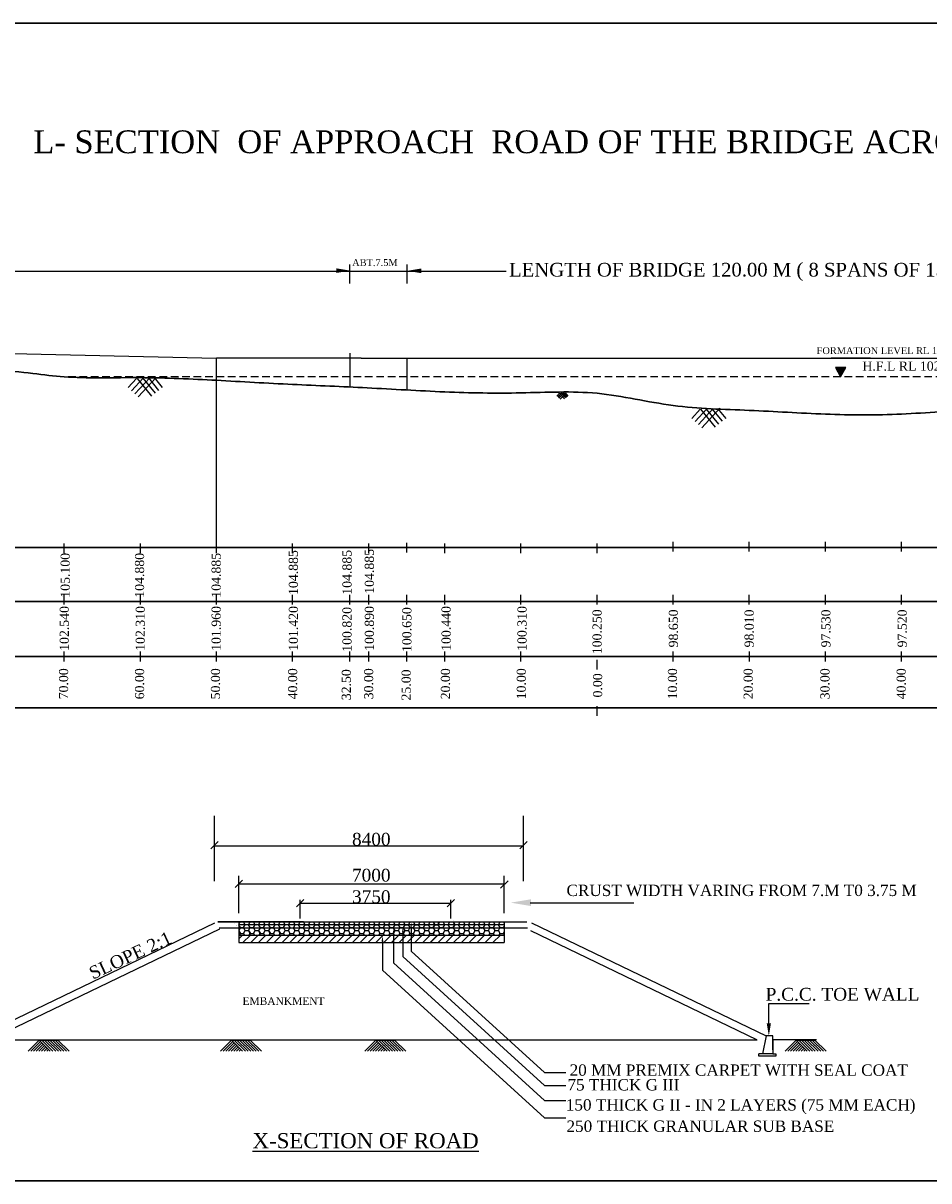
# Model space of a CAD drawing. Header units: millimetres. Extents: x -27872795 to 29991973, y -11755161 to 541449.
# Tile 31 of 37: x -2576943 to -2457956, y -441001 to -288883. Entities that reach past the tile are written whole.
import ezdxf

# ---------------------------------------------------------------- set-up
doc = ezdxf.new("R2010")
doc.units = ezdxf.units.MM
doc.header["$MEASUREMENT"] = 0
doc.linetypes.add('DASED', pattern=[0.375, 0.25, -0.125])
doc.styles.get("Standard").update_dxf_attribs({"font": 'times.ttf'})

msp = doc.modelspace()

# ---------------------------------------------------------------- hatches: boundary and pattern name
at = {"lineweight": 25, "ltscale": 2000}
msp.add_hatch(color=2, dxfattribs=at).paths.add_polyline_path([(-2468861.7, -334146), (-2470235.3, -334146), (-2469548.5, -335335.5)])

# ---------------------------------------------------------------- linework, layer by layer
at = {"color": 0, "lineweight": 30, "ltscale": 2000}
for p, q in [((-1967358.5, -288883.5), (-2981398.5, -288883.5)), ((-2595503.9, -357773.3), (-1968815, -357773.3)), ((-2981398, -441001), (-1965278.5, -441001))]:
    msp.add_line(p, q, dxfattribs=at)
at = {"lineweight": 25, "ltscale": 2000}
for p, q in [((-2534039.1, -323095.5), (-2534039.1, -320587.5)), ((-2786245.6, -321463), (-2513504.5, -321463)), ((-2771541.7, -328047.7), (-2551541.7, -332888.3)), ((-2551541.7, -357773.3), (-2551541.7, -332888.3)), ((-2510334.2, -404479.3), (-2496709, -404479.3))]:
    msp.add_line(p, q, dxfattribs=at)
at = {"color": 0, "lineweight": 25, "ltscale": 2000}
for p, q in [((-2526539.1, -320587.5), (-2526539.1, -323095.5)), ((-2534039.1, -332257.8), (-2534039.1, -336691.8)), ((-2532541.7, -332888.3), (-2406541.7, -332888.3)), ((-2526539.1, -332888.3), (-2526539.1, -337086.6))]:
    msp.add_line(p, q, dxfattribs=at)
at = {"color": 2, "lineweight": 25, "ltscale": 2000}
for p, q in [((-2532541.7, -332888.3), (-2551541.7, -332888.3)), ((-2540555.2, -404534.5), (-2520718.4, -404534.5)), ((-2540555.2, -406961.7), (-2551354.3, -406970.4)), ((-2548397.9, -407720.4), (-2548597.4, -408044.8)), ((-2548597.4, -408155.2), (-2548397.9, -408479)), ((-2548397.9, -407720.4), (-2547974.8, -407720.4)), ((-2547317, -408100), (-2547083.5, -408479)), ((-2547097.8, -407720.7), (-2546660.3, -407720.7)), ((-2545771.9, -407720.4), (-2546005.3, -408100)), ((-2546005.3, -408100), (-2545771.9, -408479)), ((-2545771.9, -407720.4), (-2545348.8, -407720.4)), ((-2544461.4, -407720.4), (-2544694.8, -408100)), ((-2544694.8, -408100), (-2544461.4, -408479)), ((-2544461.4, -407720.4), (-2544038.1, -407720.6)), ((-2543155.3, -407720.4), (-2543388.7, -408100)), ((-2543388.7, -408100), (-2543155.3, -408479)), ((-2543161.5, -407720.7), (-2542731.7, -407720.6)), ((-2542512.4, -408100), (-2542074.4, -408100))]:
    msp.add_line(p, q, dxfattribs=at)
at = {"ltscale": 2000}
for p, q in [((-2465620, -332883.3), (-2470779.7, -332883.3)), ((-2562034.6, -335578.3), (-2563140.5, -336765.1)), ((-2561174, -335534.8), (-2562701.5, -337174.2)), ((-2560313.4, -335491.3), (-2562262.5, -337583.2)), ((-2561978.2, -335575.4), (-2560084.4, -337901.6)), ((-2559447.6, -335442.2), (-2561823.6, -337992.2)), ((-2561235, -335537.9), (-2559619.1, -337522.8)), ((-2560491.9, -335500.3), (-2559153.8, -337143.9)), ((-2559748.8, -335462.7), (-2558688.5, -336765.1)), ((-2506482, -337488.3), (-2506850.7, -337883.9)), ((-2506195.2, -337473.8), (-2506704.3, -338020.2)), ((-2505908.3, -337459.3), (-2506558, -338156.6)), ((-2506463.2, -337487.3), (-2505832, -338262.7)), ((-2505619.7, -337442.9), (-2506411.7, -338292.9)), ((-2506215.5, -337474.8), (-2505676.9, -338136.4)), ((-2505967.8, -337462.3), (-2505521.8, -338010.1)), ((-2505720.1, -337449.7), (-2505366.7, -337883.9)), ((-2487991.6, -339625.3), (-2489097.5, -340812.1)), ((-2487131, -339581.8), (-2488658.5, -341221.2)), ((-2486270.4, -339538.3), (-2488219.5, -341630.2)), ((-2487935.2, -339622.4), (-2486041.4, -341948.6)), ((-2485404.6, -339489.2), (-2487780.6, -342039.2)), ((-2487192, -339584.9), (-2485576.1, -341569.8)), ((-2486448.9, -339547.3), (-2485110.8, -341190.9)), ((-2485705.8, -339509.7), (-2484645.5, -340812.1))]:
    msp.add_line(p, q, dxfattribs=at)
at = {"color": 5, "linetype": 'DASED', "lineweight": 25, "ltscale": 4000}
msp.add_line((-2451541.7, -335363.3), (-2571541.7, -335363.3), dxfattribs=at)
for p, q in [((-2571541.7, -358509.5), (-2571541.7, -357236)), ((-2561541.7, -358509.5), (-2561541.7, -357236)), ((-2551541.7, -358509.5), (-2551541.7, -357236)), ((-2541541.7, -358509.5), (-2541541.7, -357236)), ((-2531541.7, -358509.5), (-2531541.7, -357236)), ((-2526541.7, -358420.5), (-2526541.7, -357147)), ((-2521541.7, -358509.5), (-2521541.7, -357236)), ((-2511541.7, -358509.5), (-2511541.7, -357236)), ((-2501541.7, -358509.5), (-2501541.7, -357236)), ((-2491541.7, -358324.5), (-2491541.7, -357051)), ((-2481541.7, -358324.5), (-2481541.7, -357051)), ((-2471541.7, -358324.5), (-2471541.7, -357051)), ((-2461541.7, -358312.5), (-2461541.7, -357039)), ((-2571541.7, -365276.5), (-2571541.7, -364003)), ((-2561541.7, -365276.5), (-2561541.7, -364003)), ((-2551541.7, -365276.5), (-2551541.7, -364003)), ((-2541541.7, -365276.5), (-2541541.7, -364003)), ((-2534004.2, -365276.5), (-2534004.2, -364003)), ((-2531541.7, -365276.5), (-2531541.7, -364003)), ((-2526541.7, -365276.5), (-2526541.7, -364003)), ((-2521541.7, -365276.5), (-2521541.7, -364003)), ((-2511541.7, -365276.5), (-2511541.7, -364003)), ((-2501541.7, -365276.5), (-2501541.7, -364003)), ((-2491541.7, -365276.5), (-2491541.7, -364003)), ((-2481541.7, -365276.5), (-2481541.7, -364003)), ((-2471541.7, -365276.5), (-2471541.7, -364003)), ((-2461541.7, -365264.5), (-2461541.7, -363991)), ((-2571541.7, -372741), (-2571541.7, -371467.5)), ((-2571541.7, -372741), (-2571541.7, -371467.5)), ((-2571541.7, -372741), (-2571541.7, -371467.5)), ((-2561541.7, -372741), (-2561541.7, -371467.5)), ((-2551541.7, -372741), (-2551541.7, -371467.5)), ((-2541541.7, -372741), (-2541541.7, -371467.5)), ((-2534004.2, -372741), (-2534004.2, -371467.5)), ((-2531541.7, -372741), (-2531541.7, -371467.5)), ((-2526541.7, -372741), (-2526541.7, -371467.5)), ((-2521541.7, -372741), (-2521541.7, -371467.5)), ((-2511541.7, -372741), (-2511541.7, -371467.5)), ((-2501544.7, -373810), (-2501544.7, -372536.5)), ((-2491536.7, -372741), (-2491536.7, -371467.5)), ((-2481536.7, -372741), (-2481536.7, -371467.5)), ((-2471536.7, -372741), (-2471536.7, -371467.5)), ((-2461541.7, -372729), (-2461541.7, -371455.5)), ((-2461536.7, -372741), (-2461536.7, -371467.5)), ((-2501541.7, -379888), (-2501541.7, -378614.5)), ((-2551792.5, -401633.5), (-2551792.5, -393060.2)), ((-2511193.1, -401633.5), (-2511193.1, -393060.2)), ((-2551792.5, -396983.4), (-2511193.1, -396983.4)), ((-2548609.5, -405847.6), (-2548609.5, -400940.8)), ((-2513727.5, -405847.6), (-2513727.5, -400940.8)), ((-2548609.5, -401976.6), (-2513727.5, -401976.6)), ((-2540555.2, -406532.2), (-2540555.2, -404078.7)), ((-2520741.6, -406532.2), (-2520741.6, -404078.7)), ((-2551792.5, -407155.2), (-2582627.8, -422010.2)), ((-2551354.3, -406970.4), (-2510790.3, -406970.4)), ((-2549181.9, -407178), (-2549181.9, -407178)), ((-2548939.2, -407432.8), (-2548939.2, -407432.8)), ((-2548867.6, -407490.2), (-2548867.6, -407490.2)), ((-2548597.4, -406961.7), (-2548597.4, -409698.5)), ((-2547974.4, -407720.6), (-2547755.4, -407341.3)), ((-2547755.1, -407341.3), (-2547974.1, -406962)), ((-2547317.4, -407341.3), (-2547098.4, -406961.9)), ((-2547098.1, -407720.7), (-2547317.1, -407341.3)), ((-2546660, -407720.6), (-2546441, -407341.3)), ((-2546440.7, -407341.3), (-2546659.7, -406962)), ((-2546337.2, -407458), (-2546337.2, -407458)), ((-2546336.5, -407167.7), (-2546336.5, -407167.7)), ((-2546003, -407341.3), (-2545784, -406961.9)), ((-2545928.9, -407220.4), (-2545928.9, -407220.4)), ((-2545348.4, -407720.6), (-2545129.4, -407341.3)), ((-2545129.1, -407341.3), (-2545348.1, -406962)), ((-2544691.3, -407341.3), (-2544472.3, -406961.9)), ((-2544037.8, -407720.6), (-2543818.8, -407341.3)), ((-2543818.5, -407341.3), (-2544037.5, -406962)), ((-2543864.5, -407262.8), (-2543864.5, -407262.8)), ((-2543380.8, -407341.3), (-2543161.8, -406961.9)), ((-2543161.5, -407720.7), (-2543380.5, -407341.3)), ((-2543326.2, -406955.2), (-2543326.2, -406955.2)), ((-2542918.6, -407065.2), (-2542918.6, -407065.2)), ((-2542858.6, -407371.5), (-2542858.6, -407371.5)), ((-2542731.7, -407720.6), (-2542512.7, -407341.3)), ((-2542512.4, -407341.3), (-2542731.4, -406962)), ((-2542680.4, -407534.7), (-2542680.4, -407534.7)), ((-2542074.7, -407341.3), (-2541855.7, -406961.9)), ((-2541218.5, -407341.3), (-2541437.5, -406962)), ((-2541411.8, -407765.2), (-2541218.8, -407341.3)), ((-2541253.6, -407019), (-2541253.6, -407019)), ((-2540780.7, -407341.3), (-2540561.7, -406961.9)), ((-2540561.4, -407720.7), (-2540780.4, -407341.3)), ((-2540555.2, -406961.7), (-2540131.5, -406961.7)), ((-2540131.7, -406961.9), (-2540131.5, -406961.7)), ((-2540131.7, -407720.6), (-2539912.6, -407341.3)), ((-2539912.4, -407341.3), (-2540131.4, -406962)), ((-2539912.5, -407341), (-2539474.4, -407341)), ((-2539474.6, -407341.3), (-2539255.6, -406961.9)), ((-2539255.3, -407720.7), (-2539474.3, -407341.3)), ((-2539255.3, -406962), (-2539255.5, -406961.7)), ((-2539255.4, -406961.7), (-2538817.4, -406961.7)), ((-2538817.6, -406961.9), (-2538817.5, -406961.7)), ((-2538817.6, -407720.6), (-2538598.6, -407341.3)), ((-2538598.3, -407341.3), (-2538817.3, -406962)), ((-2538598.4, -407341), (-2538160.4, -407341)), ((-2538160.6, -407341.3), (-2537941.6, -406961.9)), ((-2537941.3, -407720.7), (-2538160.3, -407341.3)), ((-2537941.4, -406961.7), (-2537503.4, -406961.7)), ((-2537941.3, -406962), (-2537941.4, -406961.7)), ((-2537503.6, -406961.9), (-2537503.4, -406961.7)), ((-2537503.6, -407720.6), (-2537284.6, -407341.3)), ((-2537284.3, -407341.3), (-2537503.3, -406962)), ((-2537284.4, -407341), (-2536846.4, -407341)), ((-2536846.5, -407341.3), (-2536627.5, -406961.9)), ((-2536627.2, -407720.7), (-2536846.2, -407341.3)), ((-2536627.2, -406962), (-2536627.4, -406961.7)), ((-2536627.3, -406961.7), (-2536189.3, -406961.7)), ((-2536189.5, -406961.9), (-2536189.4, -406961.7)), ((-2536189.5, -407720.6), (-2535970.5, -407341.3)), ((-2535970.2, -407341.3), (-2536189.2, -406962)), ((-2535970.3, -407341), (-2535532.3, -407341)), ((-2535532.5, -407341.3), (-2535313.5, -406961.9)), ((-2535313.2, -407720.7), (-2535532.2, -407341.3)), ((-2535313.2, -406962), (-2535313.4, -406961.7)), ((-2535313.3, -406961.7), (-2534875.3, -406961.7)), ((-2534875.5, -406961.9), (-2534875.3, -406961.7)), ((-2534875.5, -407720.6), (-2534656.5, -407341.3)), ((-2534656.2, -407341.3), (-2534875.2, -406962)), ((-2534656.3, -407341), (-2534218.3, -407341)), ((-2534218.5, -407341.3), (-2533999.4, -406961.9)), ((-2533999.1, -407720.7), (-2534218.2, -407341.3)), ((-2533999.3, -406961.7), (-2533561.2, -406961.7)), ((-2533999.1, -406962), (-2533999.3, -406961.7)), ((-2533561.4, -406961.9), (-2533561.3, -406961.7)), ((-2533561.4, -407720.6), (-2533342.4, -407341.3)), ((-2533342.1, -407341.3), (-2533561.1, -406962)), ((-2533342.2, -407341), (-2532904.2, -407341)), ((-2532904.4, -407341.3), (-2532685.4, -406961.9)), ((-2532685.1, -407720.7), (-2532904.1, -407341.3)), ((-2532685.1, -406962), (-2532685.3, -406961.7)), ((-2532685.2, -406961.7), (-2532247.2, -406961.7)), ((-2532247.4, -406961.9), (-2532247.2, -406961.7)), ((-2532247.4, -407720.6), (-2532028.4, -407341.3)), ((-2532028.1, -407341.3), (-2532247.1, -406962)), ((-2532028.2, -407341), (-2531590.2, -407341)), ((-2531590.4, -407341.3), (-2531371.4, -406961.9)), ((-2531371.1, -407720.7), (-2531590.1, -407341.3)), ((-2531371.2, -406961.7), (-2530933.1, -406961.7)), ((-2531371.1, -406962), (-2531371.2, -406961.7)), ((-2530933.3, -406961.9), (-2530933.2, -406961.7)), ((-2530933.3, -407720.6), (-2530714.3, -407341.3)), ((-2530714, -407341.3), (-2530933, -406962)), ((-2530714.1, -407341), (-2530276.1, -407341)), ((-2530276.3, -407341.3), (-2530057.3, -406961.9)), ((-2530057, -407720.7), (-2530276, -407341.3)), ((-2530057, -406962), (-2530057.2, -406961.7)), ((-2530057.1, -406961.7), (-2529619.1, -406961.7)), ((-2529619.3, -406961.9), (-2529619.2, -406961.7)), ((-2529619.3, -407720.6), (-2529400.3, -407341.3)), ((-2529400, -407341.3), (-2529619, -406962)), ((-2529400.1, -407341), (-2528962.1, -407341)), ((-2528962.3, -407341.3), (-2528743.3, -406961.9)), ((-2528743, -407720.7), (-2528962, -407341.3)), ((-2528743.1, -406961.7), (-2528305.1, -406961.7)), ((-2528743, -406962), (-2528743.1, -406961.7)), ((-2528305.2, -406961.9), (-2528305.1, -406961.7)), ((-2528305.2, -407720.6), (-2528086.2, -407341.3)), ((-2528085.9, -407341.3), (-2528305, -406962)), ((-2528086, -407341), (-2527648, -407341)), ((-2527648.2, -407341.3), (-2527429.2, -406961.9)), ((-2527428.9, -407720.7), (-2527647.9, -407341.3)), ((-2527428.9, -406962), (-2527429.1, -406961.7)), ((-2527429, -406961.7), (-2526991, -406961.7)), ((-2526991.2, -406961.9), (-2526991.1, -406961.7)), ((-2526991.2, -407720.6), (-2526772.2, -407341.3)), ((-2526771.9, -407341.3), (-2526990.9, -406962)), ((-2526772, -407341), (-2526334, -407341)), ((-2526334.2, -407341.3), (-2526115.2, -406961.9)), ((-2526114.9, -407720.7), (-2526333.9, -407341.3)), ((-2526115, -406961.7), (-2525677, -406961.7)), ((-2526114.9, -406962), (-2526115, -406961.7)), ((-2525677.2, -406961.9), (-2525677, -406961.7)), ((-2525677.2, -407720.6), (-2525458.2, -407341.3)), ((-2525457.9, -407341.3), (-2525676.9, -406962)), ((-2525458, -407341), (-2525019.9, -407341)), ((-2525020.1, -407341.3), (-2524801.1, -406961.9)), ((-2524800.8, -407720.7), (-2525019.8, -407341.3)), ((-2524800.8, -406962), (-2524801, -406961.7)), ((-2524800.9, -406961.7), (-2524362.9, -406961.7)), ((-2524363.1, -406961.9), (-2524363, -406961.7)), ((-2524363.1, -407720.6), (-2524144.1, -407341.3)), ((-2524143.8, -407341.3), (-2524362.8, -406962)), ((-2524143.9, -407341), (-2523705.9, -407341)), ((-2523706.1, -407341.3), (-2523487.1, -406961.9)), ((-2523486.8, -407720.7), (-2523705.8, -407341.3)), ((-2523486.9, -406961.7), (-2523048.9, -406961.7)), ((-2523486.8, -406962), (-2523486.9, -406961.7)), ((-2523057.8, -407720.6), (-2522838.7, -407341.3)), ((-2522838.5, -407341.3), (-2523057.5, -406962)), ((-2523049.1, -406961.9), (-2523048.9, -406961.7)), ((-2523049.1, -407720.6), (-2522830.1, -407341.3)), ((-2522829.8, -407341.3), (-2523048.8, -406962)), ((-2522829.9, -407341), (-2522430.4, -407341)), ((-2522400.7, -407341.3), (-2522181.7, -406961.9)), ((-2522181.4, -407720.7), (-2522400.4, -407341.3)), ((-2522188.4, -407664.1), (-2522188.4, -407664.1)), ((-2521846.5, -407026.9), (-2521846.5, -407026.9)), ((-2521743.7, -407720.6), (-2521524.7, -407341.3)), ((-2521524.4, -407341.3), (-2521743.4, -406962)), ((-2521086.7, -407341.3), (-2520867.7, -406961.9)), ((-2520867.4, -407720.7), (-2521086.4, -407341.3)), ((-2520441.6, -406845.9), (-2520441.6, -406845.9)), ((-2520429.7, -407720.6), (-2520210.7, -407341.3)), ((-2520210.4, -407341.3), (-2520429.4, -406962)), ((-2520417.4, -407720.6), (-2520198.4, -407341.3)), ((-2520198.1, -407341.3), (-2520417.1, -406962)), ((-2519760.3, -407341.3), (-2519541.3, -406961.9)), ((-2519541, -407720.7), (-2519760, -407341.3)), ((-2519658.1, -407631.9), (-2519658.1, -407631.9)), ((-2519103.3, -407720.6), (-2518884.3, -407341.3)), ((-2518884, -407341.3), (-2519103, -406962)), ((-2518836.2, -407378.1), (-2518836.2, -407378.1)), ((-2518446.3, -407341.3), (-2518227.3, -406961.9)), ((-2518227, -407720.7), (-2518446, -407341.3)), ((-2517789.3, -407720.6), (-2517570.3, -407341.3)), ((-2517789.1, -407720.6), (-2517570.1, -407341.3)), ((-2517570, -407341.3), (-2517789, -406962)), ((-2517569.8, -407341.3), (-2517788.8, -406962)), ((-2517132.1, -407341.3), (-2516913.1, -406961.9)), ((-2516912.8, -407720.7), (-2517131.8, -407341.3)), ((-2516573.5, -407235.9), (-2516573.5, -407235.9)), ((-2516475.1, -407720.6), (-2516256.1, -407341.3)), ((-2516255.8, -407341.3), (-2516474.8, -406962)), ((-2516395.4, -407399.1), (-2516395.4, -407399.1)), ((-2515818, -407341.3), (-2515599, -406961.9)), ((-2515598.7, -407720.7), (-2515817.7, -407341.3)), ((-2515161, -407720.6), (-2514942, -407341.3)), ((-2514941.7, -407341.3), (-2515160.7, -406962)), ((-2515153.7, -407720.6), (-2514934.7, -407341.3)), ((-2514934.4, -407341.3), (-2515153.4, -406962)), ((-2514496.7, -407341.3), (-2514277.7, -406961.9)), ((-2514277.4, -407720.7), (-2514496.4, -407341.3)), ((-2513839.6, -407720.6), (-2513733, -407535.9)), ((-2513733, -407146.2), (-2513839.3, -406962)), ((-2513733, -406961.7), (-2513733, -409698.5)), ((-2510155.8, -407113.5), (-2479320.5, -421968.5)), ((-2551142.2, -407914.9), (-2581334.4, -422460.1)), ((-2551195.6, -407765.2), (-2510666.7, -407765.2)), ((-2548597.4, -408731.8), (-2513733, -408731.8)), ((-2548597.4, -409209.2), (-2548120, -408731.8)), ((-2548539.8, -408731.8), (-2548394, -408479.3)), ((-2548397.9, -408479), (-2547974.2, -408479)), ((-2548061.3, -409698.5), (-2547094.7, -408731.8)), ((-2547974.4, -408479.3), (-2547755.4, -408099.9)), ((-2547828.3, -408731.8), (-2547974.1, -408479.3)), ((-2547755.1, -408100), (-2547974, -407720.9)), ((-2547755.2, -408099.7), (-2547317.2, -408099.7)), ((-2547317.4, -408099.9), (-2547098.7, -407721.1)), ((-2547098.1, -408479.3), (-2547317.1, -408100)), ((-2547244.2, -408731.8), (-2547098.4, -408479.3)), ((-2547225.4, -408731.8), (-2547079.6, -408479.3)), ((-2547098.2, -408479), (-2546660.2, -408479)), ((-2547083.5, -408479), (-2546659.8, -408479)), ((-2547036, -409698.5), (-2546069.4, -408731.8)), ((-2546726.6, -407695), (-2546726.6, -407695)), ((-2546660, -408479.3), (-2546441, -408099.9)), ((-2546513.9, -408731.8), (-2546659.7, -408479.3)), ((-2546440.7, -408100), (-2546659.4, -407721.1)), ((-2546440.8, -408099.7), (-2546002.8, -408099.7)), ((-2546010.8, -409698.5), (-2545044.1, -408731.8)), ((-2545783.7, -408479.3), (-2546002.7, -408100)), ((-2545929.8, -408731.8), (-2545784, -408479.3)), ((-2545913.8, -408731.8), (-2545767.9, -408479.3)), ((-2545783.8, -408479), (-2545345.8, -408479)), ((-2545771.9, -408479), (-2545348.2, -408479)), ((-2545348.4, -408479.3), (-2545129.4, -408099.9)), ((-2545202.3, -408731.8), (-2545348.1, -408479.3)), ((-2545129.1, -408100), (-2545348, -407720.9)), ((-2545129.2, -408099.7), (-2544691.1, -408099.7)), ((-2544985.5, -409698.5), (-2544018.8, -408731.8)), ((-2544472, -408479.3), (-2544691, -408100)), ((-2544618.1, -408731.8), (-2544472.3, -408479.3)), ((-2544603.2, -408731.8), (-2544457.4, -408479.3)), ((-2544472.1, -408479), (-2544034.1, -408479)), ((-2544461.4, -408479), (-2544037.6, -408479)), ((-2544037.8, -408479.3), (-2543818.8, -408099.9)), ((-2543891.8, -408731.8), (-2544037.5, -408479.3)), ((-2543818.5, -408100), (-2544037.3, -407721.1)), ((-2543960.2, -409698.5), (-2542993.5, -408731.8)), ((-2543818.6, -408099.7), (-2543380.6, -408099.7)), ((-2543380.8, -408099.9), (-2543187.5, -407765.2)), ((-2543161.5, -408479.3), (-2543380.5, -408100)), ((-2543307.6, -408731.8), (-2543161.8, -408479.3)), ((-2543297.1, -408731.8), (-2543151.3, -408479.3)), ((-2543161.6, -408479), (-2542723.6, -408479)), ((-2543155.3, -408479), (-2542731.5, -408479)), ((-2542934.9, -409698.5), (-2541968.2, -408731.8)), ((-2542731.7, -408479.3), (-2542512.7, -408099.9)), ((-2542585.6, -408731.8), (-2542731.4, -408479.3)), ((-2542512.4, -408100), (-2542705.7, -407765.2)), ((-2542074.7, -408099.9), (-2541881.4, -407765.2)), ((-2541855.4, -408479.3), (-2542074.4, -408100)), ((-2542003.2, -408731.8), (-2541857.3, -408479.3)), ((-2542001.5, -408731.8), (-2541855.7, -408479.3)), ((-2541909.6, -409698.5), (-2540942.9, -408731.8)), ((-2541861.3, -408479), (-2541437.6, -408479)), ((-2541855.5, -408479), (-2541417.5, -408479)), ((-2541437.8, -408479.3), (-2541218.8, -408099.9)), ((-2541291.7, -408731.8), (-2541437.5, -408479.3)), ((-2541218.5, -408100), (-2541411.8, -407765.2)), ((-2541218.6, -408099.7), (-2540780.6, -408099.7)), ((-2540884.3, -409698.5), (-2539917.6, -408731.8)), ((-2540780.7, -408099.9), (-2540587.5, -407765.2)), ((-2540561.4, -408479.3), (-2540780.4, -408100)), ((-2540707.5, -408731.8), (-2540561.7, -408479.3)), ((-2540697, -408731.8), (-2540551.2, -408479.3)), ((-2540561.5, -408479), (-2540123.5, -408479)), ((-2540555.2, -407720.4), (-2540131.5, -407720.4)), ((-2540555.2, -408479), (-2540131.5, -408479)), ((-2540131.7, -408479.3), (-2539912.6, -408099.9)), ((-2540105.7, -407765.2), (-2540131.4, -407720.7)), ((-2539985.6, -408731.8), (-2540131.4, -408479.3)), ((-2539912.4, -408100), (-2540105.7, -407765.2)), ((-2539912.5, -408099.7), (-2539474.4, -408099.7)), ((-2539831.7, -409698.5), (-2538865, -408731.8)), ((-2539474.6, -408099.9), (-2539281.4, -407765.2)), ((-2539255.3, -408479.3), (-2539474.3, -408100)), ((-2539401.4, -408731.8), (-2539255.6, -408479.3)), ((-2539281.4, -407765.2), (-2539255.6, -407720.6)), ((-2539255.4, -407720.4), (-2538817.4, -407720.4)), ((-2539255.4, -408479), (-2538817.4, -408479)), ((-2538817.6, -408479.3), (-2538598.6, -408099.9)), ((-2538791.6, -407765.2), (-2538817.3, -407720.7)), ((-2538671.5, -408731.8), (-2538817.3, -408479.3)), ((-2538806.4, -409698.5), (-2537839.8, -408731.8)), ((-2538598.3, -408100), (-2538791.6, -407765.2)), ((-2538598.4, -408099.7), (-2538160.4, -408099.7)), ((-2538160.6, -408099.9), (-2537967.3, -407765.2)), ((-2537941.3, -408479.3), (-2538160.3, -408100)), ((-2538087.4, -408731.8), (-2537941.6, -408479.3)), ((-2537967.3, -407765.2), (-2537941.6, -407720.6)), ((-2537941.4, -407720.4), (-2537503.4, -407720.4)), ((-2537941.4, -408479), (-2537503.4, -408479)), ((-2537781.1, -409698.5), (-2536814.5, -408731.8)), ((-2537503.6, -408479.3), (-2537284.6, -408099.9)), ((-2537477.6, -407765.2), (-2537503.3, -407720.7)), ((-2537357.5, -408731.8), (-2537503.3, -408479.3)), ((-2537284.3, -408100), (-2537477.6, -407765.2)), ((-2537284.4, -408099.7), (-2536846.4, -408099.7)), ((-2536846.5, -408099.9), (-2536653.3, -407765.2)), ((-2536627.2, -408479.3), (-2536846.2, -408100)), ((-2536773.3, -408731.8), (-2536627.5, -408479.3)), ((-2536755.8, -409698.5), (-2535789.2, -408731.8)), ((-2536653.3, -407765.2), (-2536627.5, -407720.6)), ((-2536627.3, -407720.4), (-2536189.3, -407720.4)), ((-2536627.3, -408479), (-2536189.3, -408479)), ((-2536189.5, -408479.3), (-2535970.5, -408099.9)), ((-2536163.5, -407765.2), (-2536189.2, -407720.7)), ((-2536043.4, -408731.8), (-2536189.2, -408479.3)), ((-2535970.2, -408100), (-2536163.5, -407765.2)), ((-2535970.3, -408099.7), (-2535532.3, -408099.7)), ((-2535730.5, -409698.5), (-2534763.9, -408731.8)), ((-2535532.5, -408099.9), (-2535339.2, -407765.2)), ((-2535313.2, -408479.3), (-2535532.2, -408100)), ((-2535459.3, -408731.8), (-2535313.5, -408479.3)), ((-2535339.2, -407765.2), (-2535313.5, -407720.6)), ((-2535313.3, -407720.4), (-2534875.3, -407720.4)), ((-2535313.3, -408479), (-2534875.3, -408479)), ((-2534875.5, -408479.3), (-2534656.5, -408099.9)), ((-2534849.5, -407765.2), (-2534875.2, -407720.7)), ((-2534729.4, -408731.8), (-2534875.2, -408479.3)), ((-2534656.2, -408100), (-2534849.5, -407765.2)), ((-2534705.2, -409698.5), (-2533738.6, -408731.8)), ((-2534656.3, -408099.7), (-2534218.3, -408099.7)), ((-2534218.5, -408099.9), (-2534025.2, -407765.2)), ((-2533999.1, -408479.3), (-2534218.2, -408100)), ((-2534145.3, -408731.8), (-2533999.4, -408479.3)), ((-2534025.2, -407765.2), (-2533999.4, -407720.6)), ((-2533999.3, -407720.4), (-2533561.2, -407720.4)), ((-2533999.3, -408479), (-2533561.2, -408479)), ((-2533680, -409698.5), (-2532713.3, -408731.8)), ((-2533561.4, -408479.3), (-2533342.4, -408099.9)), ((-2533535.4, -407765.2), (-2533561.1, -407720.7)), ((-2533415.3, -408731.8), (-2533561.1, -408479.3)), ((-2533342.1, -408100), (-2533535.4, -407765.2)), ((-2533342.2, -408099.7), (-2532904.2, -408099.7)), ((-2532904.4, -408099.9), (-2532711.1, -407765.2)), ((-2532685.1, -408479.3), (-2532904.1, -408100)), ((-2532831.2, -408731.8), (-2532685.4, -408479.3)), ((-2532711.1, -407765.2), (-2532685.4, -407720.6)), ((-2532685.2, -407720.4), (-2532247.2, -407720.4)), ((-2532685.2, -408479), (-2532247.2, -408479)), ((-2532654.7, -409698.5), (-2531688, -408731.8)), ((-2532247.4, -408479.3), (-2532028.4, -408099.9)), ((-2532221.4, -407765.2), (-2532247.1, -407720.7)), ((-2532101.3, -408731.8), (-2532247.1, -408479.3)), ((-2532028.1, -408100), (-2532221.4, -407765.2)), ((-2532028.2, -408099.7), (-2531590.2, -408099.7)), ((-2531629.4, -409698.5), (-2530662.7, -408731.8)), ((-2531590.4, -408099.9), (-2531397.1, -407765.2)), ((-2531371.1, -408479.3), (-2531590.1, -408100)), ((-2531517.2, -408731.8), (-2531371.4, -408479.3)), ((-2531397.1, -407765.2), (-2531371.4, -407720.6)), ((-2531371.2, -407720.4), (-2530933.1, -407720.4)), ((-2531371.2, -408479), (-2530933.1, -408479)), ((-2530933.3, -408479.3), (-2530714.3, -408099.9)), ((-2530907.3, -407765.2), (-2530933, -407720.7)), ((-2530787.3, -408731.8), (-2530933, -408479.3)), ((-2530714, -408100), (-2530907.3, -407765.2)), ((-2530714.1, -408099.7), (-2530276.1, -408099.7)), ((-2530604.1, -409698.5), (-2529637.4, -408731.8)), ((-2530276.3, -408099.9), (-2530083, -407765.2)), ((-2530057, -408479.3), (-2530276, -408100)), ((-2530203.1, -408731.8), (-2530057.3, -408479.3)), ((-2530083, -407765.2), (-2530057.3, -407720.6)), ((-2530057.1, -407720.4), (-2529619.1, -407720.4)), ((-2530057.1, -408479), (-2529619.1, -408479)), ((-2529619.3, -408479.3), (-2529400.3, -408099.9)), ((-2529593.3, -407765.2), (-2529619, -407720.7)), ((-2529473.2, -408731.8), (-2529619, -408479.3)), ((-2529400, -408100), (-2529593.3, -407765.2)), ((-2529578.8, -409698.5), (-2528612.1, -408731.8)), ((-2529400.1, -408099.7), (-2528962.1, -408099.7)), ((-2528962.3, -408099.9), (-2528769, -407765.2)), ((-2528743, -408479.3), (-2528962, -408100)), ((-2528889.1, -408731.8), (-2528743.3, -408479.3)), ((-2528769, -407765.2), (-2528743.3, -407720.6)), ((-2528743.1, -407720.4), (-2528305.1, -407720.4)), ((-2528743.1, -408479), (-2528305.1, -408479)), ((-2528553.5, -409698.5), (-2527586.8, -408731.8)), ((-2528305.2, -408479.3), (-2528086.2, -408099.9)), ((-2528279.3, -407765.2), (-2528305, -407720.7)), ((-2528159.2, -408731.8), (-2528305, -408479.3)), ((-2528292.9, -408598.9), (-2528292.9, -412365)), ((-2528085.9, -408100), (-2528279.3, -407765.2)), ((-2528086, -408099.7), (-2527648, -408099.7)), ((-2527648.2, -408099.9), (-2527454.9, -407765.2)), ((-2527428.9, -408479.3), (-2527647.9, -408100)), ((-2527575, -408731.8), (-2527429.2, -408479.3)), ((-2527528.2, -409698.5), (-2526561.6, -408731.8)), ((-2527454.9, -407765.2), (-2527429.2, -407720.6)), ((-2527429, -407720.4), (-2526991, -407720.4)), ((-2527429, -408479), (-2526991, -408479)), ((-2527053.6, -408357.2), (-2527053.6, -411537.3)), ((-2526991.2, -408479.3), (-2526772.2, -408099.9)), ((-2526965.2, -407765.2), (-2526990.9, -407720.7)), ((-2526845.1, -408731.8), (-2526990.9, -408479.3)), ((-2526771.9, -408100), (-2526965.2, -407765.2)), ((-2526772, -408099.7), (-2526334, -408099.7)), ((-2526502.9, -409698.5), (-2525536.3, -408731.8)), ((-2526334.2, -408099.9), (-2526140.9, -407765.2)), ((-2526114.9, -408479.3), (-2526333.9, -408100)), ((-2526261, -408731.8), (-2526115.2, -408479.3)), ((-2526140.9, -407765.2), (-2526115.2, -407720.6)), ((-2526115, -407720.4), (-2525677, -407720.4)), ((-2526115, -408479), (-2525677, -408479)), ((-2525965.4, -407854.2), (-2525965.4, -410810.4)), ((-2525677.2, -408479.3), (-2525458.2, -408099.9)), ((-2525651.2, -407765.2), (-2525676.9, -407720.7)), ((-2525531.1, -408731.8), (-2525676.9, -408479.3)), ((-2525457.9, -408100), (-2525651.2, -407765.2)), ((-2525477.6, -409698.5), (-2524511, -408731.8)), ((-2525458, -408099.7), (-2525019.9, -408099.7)), ((-2525020.1, -408099.9), (-2524826.9, -407765.2)), ((-2524800.8, -408479.3), (-2525019.8, -408100)), ((-2524946.9, -408731.8), (-2524801.1, -408479.3)), ((-2524826.9, -407765.2), (-2524801.1, -407720.6)), ((-2524800.9, -407720.4), (-2524362.9, -407720.4)), ((-2524800.9, -408479), (-2524362.9, -408479)), ((-2524452.3, -409698.5), (-2523485.7, -408731.8)), ((-2524363.1, -408479.3), (-2524144.1, -408099.9)), ((-2524337.1, -407765.2), (-2524362.8, -407720.7)), ((-2524217, -408731.8), (-2524362.8, -408479.3)), ((-2524143.8, -408100), (-2524337.1, -407765.2)), ((-2524143.9, -408099.7), (-2523705.9, -408099.7)), ((-2523706.1, -408099.9), (-2523512.8, -407765.2)), ((-2523486.8, -408479.3), (-2523705.8, -408100)), ((-2523632.9, -408731.8), (-2523487.1, -408479.3)), ((-2523512.8, -407765.2), (-2523487.1, -407720.6)), ((-2523495.6, -407720.4), (-2523057.6, -407720.4)), ((-2523495.6, -408479), (-2523057.6, -408479)), ((-2523486.9, -407720.4), (-2523048.9, -407720.4)), ((-2523486.9, -408479), (-2523048.9, -408479)), ((-2523459.6, -409698.5), (-2522493, -408731.8)), ((-2523427, -409698.5), (-2522460.4, -408731.8)), ((-2523057.8, -408479.3), (-2522838.7, -408099.9)), ((-2523031.8, -407765.2), (-2523057.5, -407720.7)), ((-2522911.7, -408731.8), (-2523057.5, -408479.3)), ((-2523049.1, -408479.3), (-2522830.1, -408099.9)), ((-2523023.1, -407765.2), (-2523048.8, -407720.7)), ((-2522903, -408731.8), (-2523048.8, -408479.3)), ((-2522838.5, -408100), (-2523031.8, -407765.2)), ((-2522829.8, -408100), (-2523023.1, -407765.2)), ((-2522838.6, -408099.7), (-2522400.5, -408099.7)), ((-2522829.9, -408099.7), (-2522430.4, -408099.7)), ((-2522434.3, -409698.5), (-2521467.7, -408731.8)), ((-2522400.7, -408099.9), (-2522207.5, -407765.2)), ((-2522181.4, -408479.3), (-2522400.4, -408100)), ((-2522385.3, -408576), (-2522385.3, -408576)), ((-2522327.5, -408731.8), (-2522181.7, -408479.3)), ((-2522207.5, -407765.2), (-2522181.7, -407720.6)), ((-2522181.5, -407720.4), (-2521743.5, -407720.4)), ((-2522181.5, -408479), (-2521743.5, -408479)), ((-2521743.7, -408479.3), (-2521524.7, -408099.9)), ((-2521717.7, -407765.2), (-2521743.4, -407720.7)), ((-2521597.6, -408731.8), (-2521743.4, -408479.3)), ((-2521524.4, -408100), (-2521717.7, -407765.2)), ((-2521524.5, -408099.7), (-2521086.5, -408099.7)), ((-2521409, -409698.5), (-2520442.4, -408731.8)), ((-2521086.7, -408099.9), (-2520893.4, -407765.2)), ((-2520867.4, -408479.3), (-2521086.4, -408100)), ((-2521013.5, -408731.8), (-2520867.7, -408479.3)), ((-2520893.4, -407765.2), (-2520867.7, -407720.6)), ((-2520867.5, -407720.4), (-2520429.5, -407720.4)), ((-2520867.5, -408479), (-2520429.5, -408479)), ((-2520855.2, -407720.4), (-2520417.2, -407720.4)), ((-2520855.2, -408479), (-2520417.2, -408479)), ((-2520429.7, -408479.3), (-2520210.7, -408099.9)), ((-2520403.7, -407765.2), (-2520429.4, -407720.7)), ((-2520283.6, -408731.8), (-2520429.4, -408479.3)), ((-2520417.4, -408479.3), (-2520198.4, -408099.9)), ((-2520391.4, -407765.2), (-2520417.1, -407720.7)), ((-2520271.3, -408731.8), (-2520417.1, -408479.3)), ((-2520210.4, -408100), (-2520403.7, -407765.2)), ((-2520198.1, -408100), (-2520391.4, -407765.2)), ((-2520383.7, -409698.5), (-2519417.1, -408731.8)), ((-2520210.5, -408099.7), (-2519811, -408099.7)), ((-2520198.2, -408099.7), (-2519760.1, -408099.7)), ((-2519760.3, -408099.9), (-2519567.1, -407765.2)), ((-2519541, -408479.3), (-2519760, -408100)), ((-2519687.1, -408731.8), (-2519541.3, -408479.3)), ((-2519567.1, -407765.2), (-2519541.3, -407720.6)), ((-2519541.1, -407720.4), (-2519103.1, -407720.4)), ((-2519541.1, -408479), (-2519103.1, -408479)), ((-2519479.4, -407727.6), (-2519479.4, -407727.6)), ((-2519358.5, -409698.5), (-2518391.8, -408731.8)), ((-2519103.3, -408479.3), (-2518884.3, -408099.9)), ((-2519077.3, -407765.2), (-2519103, -407720.7)), ((-2518957.2, -408731.8), (-2519103, -408479.3)), ((-2518884, -408100), (-2519077.3, -407765.2)), ((-2518884.1, -408099.7), (-2518446.1, -408099.7)), ((-2518446.3, -408099.9), (-2518253, -407765.2)), ((-2518227, -408479.3), (-2518446, -408100)), ((-2518373.1, -408731.8), (-2518227.3, -408479.3)), ((-2518333.2, -409698.5), (-2517366.5, -408731.8)), ((-2518253, -407765.2), (-2518227.3, -407720.6)), ((-2518227.1, -407720.4), (-2517789.1, -407720.4)), ((-2518227.1, -408479), (-2517789.1, -408479)), ((-2518226.9, -407720.4), (-2517788.9, -407720.4)), ((-2518226.9, -408479), (-2517788.9, -408479)), ((-2517991.4, -408077.3), (-2517991.4, -408077.3)), ((-2517789.3, -408479.3), (-2517570.3, -408099.9)), ((-2517789.1, -408479.3), (-2517570.1, -408099.9)), ((-2517763.3, -407765.2), (-2517789, -407720.7)), ((-2517643.2, -408731.8), (-2517789, -408479.3)), ((-2517763.1, -407765.2), (-2517788.8, -407720.7)), ((-2517643, -408731.8), (-2517788.8, -408479.3)), ((-2517570, -408100), (-2517763.3, -407765.2)), ((-2517569.8, -408100), (-2517763.1, -407765.2)), ((-2517570.1, -408099.7), (-2517170.6, -408099.7)), ((-2517569.9, -408099.7), (-2517131.9, -408099.7)), ((-2517307.9, -409698.5), (-2516341.2, -408731.8)), ((-2517185.3, -408000.4), (-2517185.3, -408000.4)), ((-2517132.1, -408099.9), (-2516938.8, -407765.2)), ((-2516912.8, -408479.3), (-2517131.8, -408100)), ((-2517058.9, -408731.8), (-2516913.1, -408479.3)), ((-2516938.8, -407765.2), (-2516913.1, -407720.6)), ((-2516912.9, -407720.4), (-2516474.9, -407720.4)), ((-2516912.9, -408479), (-2516474.9, -408479)), ((-2516678.4, -407904.4), (-2516678.4, -407904.4)), ((-2516475.1, -408479.3), (-2516256.1, -408099.9)), ((-2516449.1, -407765.2), (-2516474.8, -407720.7)), ((-2516329, -408731.8), (-2516474.8, -408479.3)), ((-2516255.8, -408100), (-2516449.1, -407765.2)), ((-2516255.9, -408099.7), (-2515817.9, -408099.7)), ((-2516241, -409698.5), (-2515274.3, -408731.8)), ((-2516175.2, -407838.2), (-2516175.2, -407838.2)), ((-2515818, -408099.9), (-2515624.8, -407765.2)), ((-2515598.7, -408479.3), (-2515817.7, -408100)), ((-2515744.9, -408731.8), (-2515599, -408479.3)), ((-2515624.8, -407765.2), (-2515599, -407720.6)), ((-2515598.8, -407720.4), (-2515160.8, -407720.4)), ((-2515598.8, -408479), (-2515160.8, -408479)), ((-2515591.5, -407720.4), (-2515153.5, -407720.4)), ((-2515591.5, -408479), (-2515153.5, -408479)), ((-2515215.7, -409698.5), (-2514249, -408731.8)), ((-2515161, -408479.3), (-2514942, -408099.9)), ((-2515135, -407765.2), (-2515160.7, -407720.7)), ((-2515014.9, -408731.8), (-2515160.7, -408479.3)), ((-2515153.7, -408479.3), (-2514934.7, -408099.9)), ((-2515127.7, -407765.2), (-2515153.4, -407720.7)), ((-2515007.6, -408731.8), (-2515153.4, -408479.3)), ((-2514941.7, -408100), (-2515135, -407765.2)), ((-2514934.4, -408100), (-2515127.7, -407765.2)), ((-2514941.8, -408099.7), (-2514542.4, -408099.7)), ((-2514934.5, -408099.7), (-2514496.5, -408099.7)), ((-2514496.7, -408099.9), (-2514303.4, -407765.2)), ((-2514277.4, -408479.3), (-2514496.4, -408100)), ((-2514423.5, -408731.8), (-2514277.7, -408479.3)), ((-2514303.4, -407765.2), (-2514277.7, -407720.6)), ((-2514277.5, -407720.4), (-2513839.5, -407720.4)), ((-2514277.5, -408479), (-2513839.5, -408479)), ((-2513839.6, -408479.3), (-2513733, -408294.5)), ((-2513813.6, -407765.2), (-2513839.3, -407720.7)), ((-2513733, -408663.6), (-2513839.3, -408479.3)), ((-2513733, -407904.9), (-2513813.6, -407765.2)), ((-2510289.9, -408121.9), (-2480614, -422418.4)), ((-2548597.4, -409698.5), (-2513733, -409698.5)), ((-2529740.2, -409565.5), (-2529740.2, -413331.7)), ((-2527053.6, -411537.3), (-2508439, -428476.1)), ((-2525965.4, -410810.4), (-2508439, -426759)), ((-2529740.2, -413331.7), (-2508439, -432715.2)), ((-2528292.9, -412365), (-2508439, -430431.6)), ((-2478978.2, -420286.4), (-2478978.2, -417692.6)), ((-2478978.2, -417692.6), (-2473664.7, -417692.6)), ((-2581359.9, -422460.1), (-2480502.4, -422460.1)), ((-2576295.2, -423955), (-2574834.7, -422494.5)), ((-2575943.6, -423955), (-2574658.9, -422670.3)), ((-2575592, -423955), (-2574483.1, -422846.1)), ((-2574834.7, -422494.5), (-2573374.1, -423955)), ((-2574483.1, -422494.5), (-2573198.3, -423779.2)), ((-2574483.1, -422494.5), (-2573022.5, -423955)), ((-2574131.5, -422494.5), (-2572670.9, -423955)), ((-2573779.8, -422494.5), (-2572319.3, -423955)), ((-2573428.2, -422494.5), (-2571967.7, -423955)), ((-2573076.6, -422494.5), (-2571616.1, -423955)), ((-2572725, -422494.5), (-2571264.5, -423955)), ((-2572373.4, -422494.5), (-2570912.9, -423955)), ((-2551025.6, -423955), (-2549565.1, -422494.5)), ((-2550674, -423955), (-2549389.2, -422670.3)), ((-2550322.4, -423955), (-2549213.4, -422846.1)), ((-2549565.1, -422494.5), (-2548104.5, -423955)), ((-2549213.4, -422494.5), (-2547928.7, -423779.2)), ((-2549213.4, -422494.5), (-2547752.9, -423955)), ((-2548861.8, -422494.5), (-2547401.3, -423955)), ((-2548510.2, -422494.5), (-2547049.7, -423955)), ((-2548158.6, -422494.5), (-2546698.1, -423955)), ((-2547807, -422494.5), (-2546346.5, -423955)), ((-2547455.4, -422494.5), (-2545994.9, -423955)), ((-2547103.8, -422494.5), (-2545643.3, -423955)), ((-2532059.2, -423955), (-2530598.7, -422494.5)), ((-2531707.6, -423955), (-2530422.9, -422670.3)), ((-2531356, -423955), (-2530247.1, -422846.1)), ((-2530598.7, -422494.5), (-2529138.2, -423955)), ((-2530247.1, -422494.5), (-2528962.4, -423779.2)), ((-2530247.1, -422494.5), (-2528786.5, -423955)), ((-2529895.5, -422494.5), (-2528434.9, -423955)), ((-2529543.9, -422494.5), (-2528083.3, -423955)), ((-2529192.3, -422494.5), (-2527731.7, -423955)), ((-2528840.7, -422494.5), (-2527380.1, -423955)), ((-2528489, -422494.5), (-2527028.5, -423955)), ((-2528137.4, -422494.5), (-2526676.9, -423955)), ((-2479458.3, -422460.1), (-2479424, -422460.1)), ((-2478457.3, -423802.1), (-2478457.3, -422270.8)), ((-2472718.9, -422460.1), (-2478457.3, -422460.1)), ((-2476845.2, -423955), (-2475384.7, -422494.5)), ((-2476493.6, -423955), (-2475208.9, -422670.3)), ((-2476142, -423955), (-2475033.1, -422846.1)), ((-2475384.7, -422494.5), (-2473924.1, -423955)), ((-2475033.1, -422494.5), (-2473748.3, -423779.2)), ((-2475033.1, -422494.5), (-2473572.5, -423955)), ((-2474681.5, -422494.5), (-2473220.9, -423955)), ((-2474329.8, -422494.5), (-2472869.3, -423955)), ((-2473978.2, -422494.5), (-2472517.7, -423955)), ((-2473626.6, -422494.5), (-2472166.1, -423955)), ((-2473275, -422494.5), (-2471814.5, -423955)), ((-2472923.4, -422494.5), (-2471462.9, -423955)), ((-2575240.4, -423955), (-2574307.3, -423021.9)), ((-2574888.8, -423955), (-2574131.5, -423197.7)), ((-2574537.2, -423955), (-2573955.7, -423373.5)), ((-2574185.6, -423955), (-2573779.8, -423549.3)), ((-2573833.9, -423955), (-2573604, -423725.1)), ((-2549970.8, -423955), (-2549037.6, -423021.9)), ((-2549619.2, -423955), (-2548861.8, -423197.7)), ((-2549267.5, -423955), (-2548686, -423373.5)), ((-2548915.9, -423955), (-2548510.2, -423549.3)), ((-2548564.3, -423955), (-2548334.4, -423725.1)), ((-2531004.4, -423955), (-2530071.3, -423021.9)), ((-2530652.8, -423955), (-2529895.5, -423197.7)), ((-2530301.2, -423955), (-2529719.7, -423373.5)), ((-2529949.6, -423955), (-2529543.9, -423549.3)), ((-2529598, -423955), (-2529368.1, -423725.1)), ((-2475790.4, -423955), (-2474857.3, -423021.9)), ((-2475438.8, -423955), (-2474681.5, -423197.7)), ((-2475087.2, -423955), (-2474505.7, -423373.5)), ((-2474735.6, -423955), (-2474329.8, -423549.3)), ((-2474383.9, -423955), (-2474154, -423725.1))]:
    msp.add_line(p, q)
at = {"color": 5, "lineweight": 25, "ltscale": 2000}
for p, q in [((-2461541.7, -357773.3), (-2461541.7, -357755.7)), ((-2548597.4, -407282.1), (-2548411.8, -406961.7)), ((-2548397.9, -407720.4), (-2548597.4, -407396.5)), ((-2547317.1, -407341), (-2547097.4, -406961.7)), ((-2546005.5, -407341), (-2545785.7, -406961.7)), ((-2545771.9, -407720.4), (-2546005.5, -407341)), ((-2544695, -407341), (-2544475.2, -406961.7)), ((-2544461.4, -407720.4), (-2544695, -407341)), ((-2543388.8, -407341), (-2543169.1, -406961.7)), ((-2542094.9, -407341), (-2541875.2, -406961.7)), ((-2541861.3, -407720.4), (-2542094.9, -407341)), ((-2540788.8, -407341), (-2540569, -406961.7)), ((-2539912.5, -407341), (-2540788.8, -407341)), ((-2540555.2, -407720.4), (-2540788.8, -407341)), ((-2540131.5, -406961.7), (-2540569, -406961.7))]:
    msp.add_line(p, q, dxfattribs=at)
at = {"color": 0, "linetype": 'ByBlock', "lineweight": -2}
for p, q in [((-2551309.2, -396415.6), (-2552275.9, -397382.2)), ((-2511676.4, -397382.2), (-2510709.8, -396415.6)), ((-2548126.2, -401501.3), (-2549092.9, -402468)), ((-2513244.1, -401563.8), (-2514210.8, -402530.4)), ((-2540071.9, -404051.1), (-2541038.5, -405017.8)), ((-2521224.9, -404999), (-2520258.3, -404032.3))]:
    msp.add_line(p, q, dxfattribs=at)
at = {"color": 4}
for p, q in [((-2513733, -407341), (-2548597.4, -407341)), ((-2548397.9, -406961.7), (-2530273.2, -406961.7)), ((-2547083.5, -406961.7), (-2528958.8, -406961.7)), ((-2545771.9, -406961.7), (-2527647.1, -406961.7)), ((-2544461.4, -406961.7), (-2526336.6, -406961.7)), ((-2543155.3, -406961.7), (-2525030.5, -406961.7)), ((-2541861.3, -406961.7), (-2523736.5, -406961.7)), ((-2540555.2, -406961.7), (-2522430.4, -406961.7)), ((-2522430.4, -406961.7), (-2522430.4, -407341)), ((-2508439, -426759), (-2505656.9, -426759)), ((-2508439, -428476.1), (-2505656.9, -428476.1)), ((-2508439, -430431.6), (-2505656.9, -430431.6)), ((-2508439, -432715.2), (-2505656.9, -432715.2))]:
    msp.add_line(p, q, dxfattribs=at)
at = {"color": 2}
for p, q in [((-2547974.8, -407720.4), (-2547974, -407720.9)), ((-2547097.8, -407720.7), (-2547098.7, -407721.1)), ((-2546660.3, -407720.7), (-2546659.4, -407721.1)), ((-2545348.8, -407720.4), (-2545348, -407720.9)), ((-2544038.1, -407720.6), (-2544037.3, -407721.1))]:
    msp.add_line(p, q, dxfattribs=at)
at = {"color": 6}
for p, q in [((-2574834.7, -422494.5), (-2572373.4, -422494.5)), ((-2549565.1, -422494.5), (-2547103.8, -422494.5)), ((-2530598.7, -422494.5), (-2528137.4, -422494.5)), ((-2475384.7, -422494.5), (-2472923.4, -422494.5))]:
    msp.add_line(p, q, dxfattribs=at)
at = {"color": 3}
for p, q in [((-2479320.5, -421968.5), (-2479803.3, -424311.2)), ((-2478457.3, -421968.5), (-2479320.5, -421968.5)), ((-2478457.3, -422460.1), (-2478457.3, -421968.5)), ((-2478457.3, -422460.1), (-2478457.3, -424311.2)), ((-2480296.4, -424616.4), (-2480296.4, -424311.2)), ((-2478457.3, -424311.2), (-2480296.4, -424311.2)), ((-2478457.3, -424311.2), (-2478053.8, -424311.2)), ((-2478053.8, -424311.2), (-2478053.8, -424616.4)), ((-2478053.8, -424616.4), (-2480296.4, -424616.4))]:
    msp.add_line(p, q, dxfattribs=at)
at = {"color": 5, "lineweight": 25, "ltscale": 2000}
msp.add_lwpolyline([(-2469548.5, -335335.5), (-2468861.7, -334146), (-2470235.3, -334146)], close=True, dxfattribs=at)
at = {"lineweight": 30}
for points in [[(-2966263, -364865.4), (-2574704.5, -364865.4), (-2569704.5, -364865.4), (-2564704.5, -364865.4), (-2554704.5, -364865.4), (-2544704.5, -364865.4), (-2534704.5, -364865.4), (-2524704.5, -364865.4), (-2514704.5, -364865.4), (-1968815, -364865.4)], [(-2966263, -372122.1), (-2574444.5, -372122.1), (-2569444.5, -372122.1), (-2564444.5, -372122.1), (-2554444.5, -372122.1), (-2544444.5, -372122.1), (-2534444.5, -372122.1), (-2524444.5, -372122.1), (-2514444.5, -372122.1), (-1968815, -372122.1)], [(-2595503.9, -378850.2), (-2590132.2, -378850.2), (-2585132.2, -378850.2), (-2575132.2, -378850.2), (-2565132.2, -378850.2), (-2555132.2, -378850.2), (-2545132.2, -378850.2), (-2535132.2, -378850.2), (-1968815, -378850.2)]]:
    msp.add_lwpolyline(points, dxfattribs=at)
at = {"color": 1, "lineweight": 30, "ltscale": 2000}
msp.add_open_spline([(-2591541.7, -334047.6), (-2594877, -334047.5), (-2578402.9, -334179.3), (-2572404.3, -335666.2), (-2561312.3, -335331.1), (-2551597.3, -335789.7), (-2541601.2, -336386.2), (-2531615.8, -336765.3), (-2521617.6, -337408.5), (-2511553.2, -337587.7), (-2501455.2, -337016.5), (-2491617.1, -339505.1), (-2481534.8, -339680.2), (-2471553.2, -340351.9), (-2461526.8, -340430.7), (-2451555.2, -339443.3), (-2441622.9, -339595.6), (-2431619.8, -339312.6), (-2421614.2, -338749.3), (-2411528.4, -337877.6), (-2401570, -336563.6), (-2391541.4, -336215.4), (-2381544.7, -335795.3), (-2371543.4, -335483.2), (-2361539.9, -335651.3), (-2351543.1, -335290.9), (-2341541.7, -335244.7), (-2331542.2, -335189.9), (-2321537.7, -335395.5), (-2311540.2, -334627.2), (-2301532.5, -335335.4), (-2291541.7, -335250.7), (-2281541.7, -335363.3), (-2271541.7, -335380.7), (-2262445.3, -334991.9), (-2256682.1, -334873.8), (-2254331, -334838.3)], degree=3, knots=[0, 0, 0, 0, 10005.97254162, 20052.90739759, 30053.40738509, 40059.53051045, 50074.0998971, 59868.08776601, 70098.18923066, 80099.03419496, 90099.21419334, 100226.40531428, 110246.8643856, 120258.86218824, 130258.86218824, 140278.06375323, 150278.66873493, 160029.57646671, 170298.26706432, 180337.7939456, 190395.9448691, 200409.45574192, 210417.05785232, 220420.18236419, 230420.18236419, 240422.60207144, 250423.10205894, 260423.10705894, 270423.10705894, 280429.58496078, 290441.58276341, 300466.05282422, 310467.33274231, 320468.45767904, 330720.59022771, 337759.06056009, 337759.06056009, 337759.06056009, 337759.06056009], dxfattribs=at)
at = {"lineweight": 25, "ltscale": 2}
for points in [[(-2535814, -321706.6), (-2535814, -321099.1), (-2533991.5, -321402.9)], [(-2524651.5, -321126.9), (-2524651.5, -321734.4), (-2526474, -321430.6)]]:
    msp.add_solid(points, dxfattribs=at)
at = {"ltscale": 2000}
msp.add_solid([(-2510237.6, -404006), (-2510237.6, -404890), (-2512889.6, -404448)], dxfattribs=at)
for points in [[(-2527174.4, -408357.2), (-2527053.6, -407632.2), (-2526932.8, -408357.2)], [(-2526086.2, -407854.2), (-2525965.4, -407129.2), (-2525844.6, -407854.2)], [(-2529861, -409565.5), (-2529740.2, -408840.5), (-2529619.3, -409565.5)], [(-2528413.8, -408598.9), (-2528292.9, -407873.9), (-2528172.1, -408598.9)], [(-2478696.3, -420286.4), (-2478978.2, -421978.1), (-2479260.2, -420286.4)]]:
    msp.add_solid(points)

# ---------------------------------------------------------------- texts
for s, height, p in [('8400', 1678.22, (-2533738.5, -396955.3)), ('7000', 1678.22, (-2533740, -401677.6)), ('3750', 1678.22, (-2533740, -404505.3)), (' CRUST WIDTH VARING FROM 7.M T0 3.75 M', 1491.75, (-2506120.9, -403576.9)), ('P.C.C. TOE WALL', 1678.219, (-2479396.8, -417323.2)), (' 20 MM PREMIX CARPET WITH SEAL COAT ', 1491.75, (-2505712.6, -427192.9)), (' 75 THICK G III', 1491.75, (-2505988.9, -429125)), (' 150 THICK G II - IN 2 LAYERS (75 MM EACH)', 1491.75, (-2506208.8, -431761.9)), (' 250 THICK GRANULAR SUB BASE', 1491.75, (-2506120.9, -434565))]:
    msp.add_text(s, height=height).set_placement(p)
msp.add_text('SLOPE 2:1', height=1678.22, rotation=25).set_placement((-2567779.8, -414580.8))
for s, insert, char_height, width, attachment_point in [('L- SECTION  OF APPROACH  ROAD OF THE BRIDGE ACROSS BHURKE RIVER ON BASELI TO SAHPAL ROAD.', (-2575609, -302971.5), 3000, 276358.023, 1), ('H.F.L RL 102.410 M', (-2458928.8, -333346.5), 1200, 30573.787, 2)]:
    msp.add_mtext(s, dxfattribs=dict(insert=insert, char_height=char_height, width=width, attachment_point=attachment_point))
at = {"color": 2, "char_height": 900, "width": 22579.716, "attachment_point": 2, "rotation": 0.054116}
for s, insert in [(' ABT.7.5M', (-2530901.3, -319896)), ('FORMATION LEVEL RL 104.885 M', (-2462140.3, -331460.3))]:
    msp.add_mtext(s, dxfattribs=dict(at, insert=insert))
at = {"color": 2, "insert": (-2476674.2, -320379.3), "char_height": 1800, "width": 72460.655, "attachment_point": 2}
msp.add_mtext('LENGTH OF BRIDGE 120.00 M ( 8 SPANS OF 15.00 M EACH{\\L)}', dxfattribs=at)
at = {"char_height": 1200, "width": 9755.966, "attachment_point": 2, "rotation": 90}
for s, insert in [('105.100', (-2572021.8, -361435.1)), ('104.880', (-2562254.8, -361435.1)), ('104.885', (-2552188.3, -361435.1)), ('104.885', (-2542046.3, -361073.1)), ('104.885', (-2534997.3, -361041.1)), ('104.885', (-2532061.3, -360918.1)), ('102.540', (-2572141.3, -368416.1)), ('102.310', (-2562157.8, -368416.1)), ('101.960', (-2552188.3, -368416.1)), ('101.420', (-2542046.3, -368416.1)), ('100.820', (-2534997.3, -368539.1)), ('100.890', (-2532061.3, -368416.1)), ('100.650', (-2527133.8, -368567.6)), ('100.440', (-2521976.8, -368416.1)), ('100.310', (-2512007.8, -368416.1)), ('100.250', (-2502142.8, -368856.1)), ('98.650', (-2492117.3, -368416.1)), ('98.010', (-2482165.8, -368416.1)), ('97.530', (-2472084.3, -368416.1)), ('97.520', (-2462060.3, -368416.1)), ('70.00 ', (-2572232, -375691.4)), ('60.00 ', (-2562248.5, -375691.4)), ('50.00 ', (-2552279, -375691.4)), ('40.00 ', (-2542137, -375691.4)), ('32.50 ', (-2535088, -375814.4)), ('30.00 ', (-2532152, -375691.4)), ('25.00 ', (-2527224.5, -375842.9)), ('20.00 ', (-2522067.5, -375691.4)), ('10.00 ', (-2512098.5, -375691.4)), ('10.00 ', (-2492239.5, -375691.4)), ('20.00 ', (-2482288, -375691.4)), ('30.00 ', (-2472206.5, -375691.4)), ('40.00 ', (-2462182.5, -375691.4)), ('0.00 ', (-2502071.5, -375897.9))]:
    msp.add_mtext(s, dxfattribs=dict(at, insert=insert))
at = {"color": 1, "attachment_point": 2}
for s, insert, char_height, width in [('{\\fTimes New Roman|b0|i0|c0|p18;EMBANKMENT}', (-2542739.3, -416882.3), 994.5, 15889.173), ('{\\fTimes New Roman|b0|i0|c0|p18;\\LX-SECTION OF ROAD}', (-2531950.6, -434731.9), 1989, 31324.846)]:
    msp.add_mtext(s, dxfattribs=dict(at, insert=insert, char_height=char_height, width=width))

doc.saveas('drawing.dxf')
